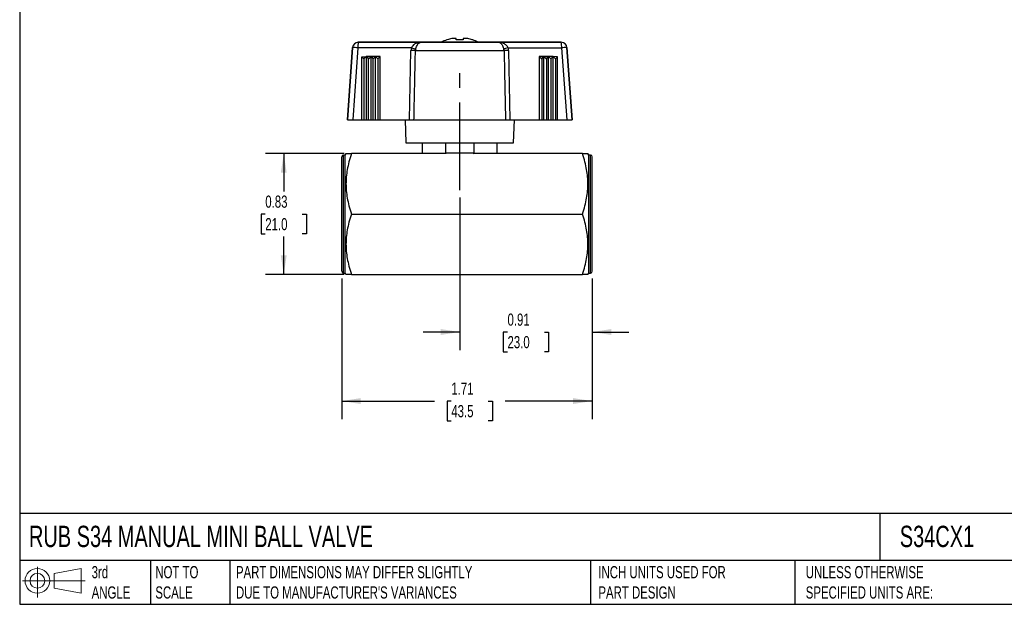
# Model space of a CAD drawing. Header units: inches. Extents: x 0.2 to 10.8, y 0.2 to 8.2.
# Tile 1 of 4: x 0.2 to 7, y 0.2 to 4.2. Entities that reach past the tile are written whole.
import ezdxf

# ---------------------------------------------------------------- set-up
doc = ezdxf.new("R2010")
doc.units = ezdxf.units.IN
doc.header["$MEASUREMENT"] = 0
doc.linetypes.add('SLD-Center', pattern=[0.75, 0.6, -0.05, 0.05, -0.05])
doc.linetypes.add('SLD-Solid', pattern=[0])
doc.layers.add('CENTER', color=40, linetype='SLD-Center')
doc.layers.add('SLD-DEFPOINTS', color=7, linetype='Continuous')
doc.layers.add('DIMENSIONS', color=140, linetype='SLD-Solid', lineweight=25)
doc.layers.add('TEXT', color=140, linetype='SLD-Solid', lineweight=25)
doc.styles.add('SLDTEXTSTYLE0', font='TXT', dxfattribs={"width": 0.7})
doc.dimstyles.new('SLDDIMSTYLE0', dxfattribs={"dimtxt": 0.084961, "dimasz": 0.13, "dimexe": 0, "dimexo": 0.0625, "dimgap": 0.02124, "dimtad": 0, "dimtih": 1, "dimtoh": 1, "dimrnd": 1e-09, "dimdsep": 46, "dimtxsty": 'SLDTEXTSTYLE0', "dimsah": 1, "dimcen": 0.09, "dimadec": 0, "dimazin": 2, "dimtfac": 1, "dimtmove": 0, "dimatfit": 0, "dimfxl": 0, "dimfrac": 2, "dimtolj": 1, "dimtzin": 12, "dimarcsym": 0})
doc.dimstyles.new('SLDDIMSTYLE1', dxfattribs={"dimtxt": 0.084961, "dimasz": 0.13, "dimexe": 0, "dimexo": 0.0625, "dimgap": 0.02124, "dimtad": 0, "dimtih": 1, "dimtoh": 1, "dimrnd": 1e-09, "dimzin": 12, "dimdsep": 46, "dimtxsty": 'SLDTEXTSTYLE0', "dimsah": 1, "dimcen": 0.09, "dimadec": 0, "dimazin": 3, "dimtfac": 1, "dimtofl": 0, "dimtmove": 0, "dimatfit": 3, "dimfxl": 0, "dimfrac": 2, "dimtolj": 1, "dimtzin": 12, "dimarcsym": 0})
doc.dimstyles.new('SLDDIMSTYLE2', dxfattribs={"dimtxt": 0.084961, "dimasz": 0.13, "dimexe": 0, "dimexo": 0.0625, "dimgap": 0.02124, "dimtad": 0, "dimtih": 1, "dimtoh": 1, "dimrnd": 1e-09, "dimdsep": 46, "dimtxsty": 'SLDTEXTSTYLE0', "dimsah": 1, "dimcen": 0.09, "dimadec": 0, "dimazin": 2, "dimtfac": 1, "dimtofl": 0, "dimtmove": 0, "dimatfit": 3, "dimfxl": 0, "dimfrac": 2, "dimtolj": 1, "dimtzin": 12, "dimarcsym": 0})

# ---------------------------------------------------------------- blocks, each defined once
blk = doc.blocks.new('Block11')
at = {"color": 7, "linetype": 'SLD-Solid', "lineweight": 18}
for p, q in [((0.1019, 0.2091), (0.1019, 0)), ((0.2157, 0.1641), (0.4006, 0.1981)), ((0.2157, 0.0628), (0.2157, 0.1641)), ((0.4006, 0.1981), (0.4006, 0.0288)), ((0, 0.1135), (0.4281, 0.1135)), ((0.2157, 0.0628), (0.4006, 0.0288))]:
    blk.add_line(p, q, dxfattribs=at)
for radius in [0.0846, 0.0506]:
    blk.add_circle((0.1019, 0.1135), radius, dxfattribs=at)
blk = doc.blocks.new('Block12')
at = {"layer": 'SLD-DEFPOINTS'}
blk.add_blockref('Block11', (0, 0), dxfattribs=at)
blk = doc.blocks.new('_D')
at = {"layer": 'DIMENSIONS'}
for p, q in [((3.259, 3.0336), (3.259, 1.9881)), ((4.1645, 2.4785), (4.1645, 1.9881)), ((3.259, 2.1131), (3.009, 2.1131)), ((3.5855, 2.1131), (3.557, 2.1131)), ((3.557, 2.1131), (3.557, 1.9781)), ((3.838, 2.1131), (3.8665, 2.1131)), ((3.8665, 2.1131), (3.8665, 1.9781)), ((4.1645, 2.1131), (4.4145, 2.1131)), ((3.557, 1.9781), (3.5855, 1.9781)), ((3.8665, 1.9781), (3.838, 1.9781))]:
    blk.add_line(p, q, dxfattribs=at)
for points in [[(3.259, 2.1131), (3.129, 2.1331), (3.129, 2.0931)], [(4.1645, 2.1131), (4.2945, 2.0931), (4.2945, 2.1331)]]:
    blk.add_solid(points, dxfattribs=at)
at = {"layer": 'DIMENSIONS', "char_height": 0.08333, "attachment_point": 1, "style": 'SLDTEXTSTYLE0'}
for s, insert in [('0.91', (3.5855, 2.2396)), ('23.0', (3.5855, 2.0855))]:
    blk.add_mtext(s, dxfattribs=dict(at, insert=insert))
blk = doc.blocks.new('_D_1')
at = {"layer": 'DIMENSIONS'}
for p, q in [((2.4519, 2.4785), (2.4519, 1.5157)), ((4.1645, 2.4785), (4.1645, 1.5157)), ((2.4519, 1.6407), (3.0862, 1.6407)), ((3.2013, 1.6407), (3.1728, 1.6407)), ((3.1728, 1.6407), (3.1728, 1.5057)), ((3.4538, 1.6407), (3.4823, 1.6407)), ((3.4823, 1.6407), (3.4823, 1.5057)), ((4.1645, 1.6407), (3.5689, 1.6407)), ((3.1728, 1.5057), (3.2013, 1.5057)), ((3.4823, 1.5057), (3.4538, 1.5057))]:
    blk.add_line(p, q, dxfattribs=at)
for points in [[(2.4519, 1.6407), (2.5819, 1.6207), (2.5819, 1.6607)], [(4.1645, 1.6407), (4.0345, 1.6607), (4.0345, 1.6207)]]:
    blk.add_solid(points, dxfattribs=at)
at = {"layer": 'DIMENSIONS', "char_height": 0.08333, "attachment_point": 1, "style": 'SLDTEXTSTYLE0'}
for s, insert in [('1.71', (3.2013, 1.7671)), ('43.5', (3.2013, 1.6131))]:
    blk.add_mtext(s, dxfattribs=dict(at, insert=insert))
blk = doc.blocks.new('_D_2')
at = {"layer": 'DIMENSIONS'}
for p, q in [((2.4681, 3.3336), (1.9305, 3.3336)), ((2.0555, 3.3336), (2.0555, 3.0743)), ((1.9293, 2.9202), (1.9007, 2.9202)), ((1.9007, 2.9202), (1.9007, 2.7852)), ((2.1817, 2.9202), (2.2103, 2.9202)), ((2.2103, 2.9202), (2.2103, 2.7852)), ((1.9007, 2.7852), (1.9293, 2.7852)), ((2.0555, 2.5068), (2.0555, 2.7662)), ((2.2103, 2.7852), (2.1817, 2.7852)), ((2.4681, 2.5068), (1.9305, 2.5068))]:
    blk.add_line(p, q, dxfattribs=at)
for points in [[(2.0555, 3.3336), (2.0355, 3.2036), (2.0755, 3.2036)], [(2.0555, 2.5068), (2.0755, 2.6368), (2.0355, 2.6368)]]:
    blk.add_solid(points, dxfattribs=at)
at = {"layer": 'DIMENSIONS', "char_height": 0.08333, "attachment_point": 1, "style": 'SLDTEXTSTYLE0'}
for s, insert in [('0.83', (1.9293, 3.0467)), ('21.0', (1.9293, 2.8926))]:
    blk.add_mtext(s, dxfattribs=dict(at, insert=insert))

msp = doc.modelspace()

# ---------------------------------------------------------------- linework, layer by layer
for p, q in [((3.2353, 4.1121), (3.2353, 4.1202)), ((3.2826, 4.1202), (3.2826, 4.1121)), ((2.5259, 4.0588), (2.4913, 3.5639)), ((2.4913, 3.564), (2.5259, 4.0588)), ((2.5259, 4.0588), (2.5259, 4.0588)), ((2.5624, 4.0574), (2.5279, 3.5639)), ((2.928, 4.0574), (2.5624, 4.0574)), ((2.5651, 4.0955), (2.5651, 4.0954)), ((2.6181, 4.0955), (2.5651, 4.0955)), ((2.5651, 4.0954), (2.6181, 4.0954)), ((2.6185, 4.0955), (2.6181, 4.0955)), ((2.6181, 4.0954), (2.6185, 4.0954)), ((2.6185, 4.0955), (2.6185, 4.0955)), ((2.9933, 4.0955), (2.6185, 4.0955)), ((2.6185, 4.0954), (2.9933, 4.0954)), ((2.6185, 4.0954), (2.6185, 4.0954)), ((2.6185, 4.0954), (2.6185, 4.0954)), ((3.5247, 4.0955), (3.9528, 4.0955)), ((3.9528, 4.0954), (3.5247, 4.0954)), ((3.5899, 4.0574), (3.9556, 4.0574)), ((3.9528, 4.0955), (3.9528, 4.0954)), ((3.9556, 4.0574), (3.9901, 3.5639)), ((4.0267, 3.5639), (3.9921, 4.0588)), ((3.9921, 4.0588), (3.9921, 4.0588)), ((3.9921, 4.0588), (4.0267, 3.564)), ((2.5894, 3.9969), (2.6209, 3.997)), ((2.5894, 3.5639), (2.5894, 3.9969)), ((2.5894, 3.9969), (2.6041, 3.9818)), ((2.6209, 3.997), (2.6041, 3.9818)), ((2.6041, 3.9818), (2.6041, 3.5639)), ((2.6523, 3.9971), (2.6209, 3.997)), ((2.6209, 3.5639), (2.6209, 3.997)), ((2.6209, 3.997), (2.6355, 3.9818)), ((2.6355, 3.9818), (2.6523, 3.9971)), ((2.6355, 3.5639), (2.6355, 3.9818)), ((2.6837, 3.9972), (2.6523, 3.9971)), ((2.6523, 3.5639), (2.6523, 3.9971)), ((2.6523, 3.9971), (2.6669, 3.9819)), ((2.6669, 3.9819), (2.6837, 3.9972)), ((2.6669, 3.5639), (2.6669, 3.9819)), ((2.6837, 3.5639), (2.6837, 3.9972)), ((2.6837, 3.9972), (2.6983, 3.982)), ((2.7151, 3.9972), (2.6837, 3.9972)), ((2.7151, 3.9972), (2.6983, 3.982)), ((2.6983, 3.982), (2.6983, 3.5639)), ((2.7151, 3.5639), (2.7151, 3.9972)), ((2.9159, 3.5639), (2.9253, 4.0384)), ((3.5926, 4.0384), (3.6021, 3.5639)), ((3.8028, 3.9972), (3.8028, 3.5639)), ((3.8028, 3.9972), (3.8196, 3.982)), ((3.8342, 3.9972), (3.8028, 3.9972)), ((3.8196, 3.982), (3.8342, 3.9972)), ((3.8196, 3.982), (3.8196, 3.5639)), ((3.8342, 3.5639), (3.8342, 3.9972)), ((3.8657, 3.9971), (3.8342, 3.9972)), ((3.8342, 3.9972), (3.8511, 3.9819)), ((3.8511, 3.9819), (3.8657, 3.9971)), ((3.8511, 3.9819), (3.8511, 3.5639)), ((3.8971, 3.997), (3.8657, 3.9971)), ((3.8657, 3.5639), (3.8657, 3.9971)), ((3.8657, 3.9971), (3.8825, 3.9818)), ((3.8825, 3.9818), (3.8971, 3.997)), ((3.8825, 3.9818), (3.8825, 3.5639)), ((3.9285, 3.9969), (3.8971, 3.997)), ((3.8971, 3.5639), (3.8971, 3.997)), ((3.8971, 3.997), (3.9139, 3.9818)), ((3.9139, 3.9818), (3.9285, 3.9969)), ((3.9139, 3.9818), (3.9139, 3.5639)), ((3.9285, 3.5639), (3.9285, 3.9969)), ((2.4913, 3.5639), (2.4913, 3.564)), ((2.5279, 3.5639), (2.5894, 3.5639)), ((2.5894, 3.5639), (2.6041, 3.5639)), ((2.6041, 3.5639), (2.6209, 3.5639)), ((2.6209, 3.5639), (2.6355, 3.5639)), ((2.6355, 3.5639), (2.6523, 3.5639)), ((2.6523, 3.5639), (2.6669, 3.5639)), ((2.6669, 3.5639), (2.6837, 3.5639)), ((2.6837, 3.5639), (2.6983, 3.5639)), ((2.6983, 3.5639), (2.7151, 3.5639)), ((2.7151, 3.5639), (2.9159, 3.5639)), ((2.885, 3.5639), (2.8905, 3.4064)), ((3.6021, 3.5639), (3.8028, 3.5639)), ((3.6275, 3.4064), (3.633, 3.5639)), ((3.8028, 3.5639), (3.8196, 3.5639)), ((3.8196, 3.5639), (3.8342, 3.5639)), ((3.8342, 3.5639), (3.8511, 3.5639)), ((3.8511, 3.5639), (3.8657, 3.5639)), ((3.8657, 3.5639), (3.8825, 3.5639)), ((3.8825, 3.5639), (3.8971, 3.5639)), ((3.8971, 3.5639), (3.9139, 3.5639)), ((3.9139, 3.5639), (3.9285, 3.5639)), ((3.9285, 3.5639), (3.9901, 3.5639)), ((4.0267, 3.5639), (4.0267, 3.564)), ((3.0031, 3.4064), (3.0031, 3.3336)), ((3.1605, 3.4063), (3.1605, 3.3379)), ((3.3574, 3.3379), (3.3574, 3.4063)), ((3.5149, 3.3336), (3.5149, 3.4064)), ((2.4519, 2.5285), (2.4519, 3.312)), ((2.4755, 3.3238), (2.4637, 3.3238)), ((2.4637, 2.5167), (2.4637, 3.3238)), ((2.4812, 3.3336), (2.4755, 3.3238)), ((2.4755, 2.5167), (2.4755, 3.3238)), ((3.1666, 3.3336), (2.5181, 3.3336)), ((3.1605, 3.3379), (3.3574, 3.3379)), ((4.0983, 3.3336), (3.3513, 3.3336)), ((4.1409, 3.3238), (4.1352, 3.3336)), ((4.1527, 3.3238), (4.1409, 3.3238)), ((4.1409, 2.5167), (4.1409, 3.3238)), ((4.1527, 2.5167), (4.1527, 3.3238)), ((4.1645, 2.5285), (4.1645, 3.312)), ((2.5181, 2.9202), (4.0983, 2.9202)), ((2.4637, 2.5167), (2.4755, 2.5167)), ((2.4755, 2.5167), (2.4812, 2.5068)), ((2.5181, 2.5068), (4.0983, 2.5068)), ((4.1352, 2.5068), (4.1409, 2.5167)), ((4.1409, 2.5167), (4.1527, 2.5167))]:
    msp.add_line(p, q)
at = {"flags": 128}
for points in [[(3.1736, 4.1121), (3.1722, 4.1121), (3.1712, 4.1122), (3.1706, 4.1122), (3.1704, 4.1122), (3.1704, 4.1122)], [(3.2343, 4.1217), (3.2308, 4.1217), (3.2275, 4.1217), (3.2243, 4.1217), (3.2214, 4.1217), (3.2187, 4.1217), (3.2162, 4.1217), (3.2139, 4.1217), (3.2119, 4.1217)], [(3.2826, 4.1121), (3.2768, 4.1121), (3.2709, 4.1121), (3.2649, 4.1121), (3.259, 4.1121), (3.253, 4.1121), (3.2471, 4.1121), (3.2412, 4.1121), (3.2353, 4.1121)], [(3.3061, 4.1217), (3.3041, 4.1217), (3.3018, 4.1217), (3.2993, 4.1217), (3.2966, 4.1217), (3.2936, 4.1217), (3.2905, 4.1217), (3.2871, 4.1217), (3.2836, 4.1217)], [(3.3476, 4.1122), (3.3476, 4.1122), (3.3474, 4.1122), (3.3467, 4.1122), (3.3457, 4.1121), (3.3443, 4.1121)], [(2.9933, 4.0955), (3.0047, 4.0955), (3.0178, 4.0955), (3.0323, 4.0955), (3.0482, 4.0955), (3.0654, 4.0955), (3.0838, 4.0955), (3.1032, 4.0955), (3.1237, 4.0955), (3.1318, 4.0955)], [(3.5247, 4.0954), (3.5132, 4.0954), (3.5002, 4.0954), (3.4857, 4.0954), (3.4698, 4.0954), (3.4526, 4.0953), (3.4342, 4.0953), (3.4147, 4.0953), (3.3943, 4.0953), (3.373, 4.0953), (3.3511, 4.0953), (3.3285, 4.0953), (3.3056, 4.0953), (3.2824, 4.0953), (3.259, 4.0953), (3.2356, 4.0953), (3.2123, 4.0953), (3.1894, 4.0953), (3.1669, 4.0953), (3.1449, 4.0953), (3.1237, 4.0953), (3.1032, 4.0953), (3.0838, 4.0953), (3.0654, 4.0953), (3.0482, 4.0954), (3.0323, 4.0954), (3.0178, 4.0954), (3.0047, 4.0954), (2.9933, 4.0954)], [(3.0936, 4.0954), (3.0945, 4.0954), (3.0971, 4.0954), (3.1014, 4.0954), (3.1075, 4.0954), (3.1151, 4.0954), (3.1242, 4.0954), (3.1348, 4.0954), (3.1467, 4.0954), (3.1597, 4.0954), (3.1738, 4.0954), (3.1889, 4.0954), (3.2046, 4.0954), (3.221, 4.0954), (3.2377, 4.0954), (3.2547, 4.0954), (3.2717, 4.0954), (3.2886, 4.0954), (3.3052, 4.0954), (3.3213, 4.0954), (3.3367, 4.0954), (3.3513, 4.0954), (3.3649, 4.0954), (3.3774, 4.0954), (3.3886, 4.0954), (3.3985, 4.0954), (3.4069, 4.0954), (3.4137, 4.0954), (3.4189, 4.0954), (3.4224, 4.0954), (3.4241, 4.0954), (3.4241, 4.0954), (3.4224, 4.0954), (3.4189, 4.0954), (3.4137, 4.0954), (3.4069, 4.0954), (3.3985, 4.0955), (3.3886, 4.0955), (3.3862, 4.0955)], [(3.3861, 4.0955), (3.3943, 4.0955), (3.4147, 4.0955), (3.4342, 4.0955), (3.4526, 4.0955), (3.4698, 4.0955), (3.4857, 4.0955), (3.5002, 4.0955), (3.5132, 4.0955), (3.5247, 4.0955)], [(2.956, 4.0384), (2.9699, 4.0384), (2.9853, 4.0384), (3.002, 4.0383), (3.0199, 4.0383), (3.039, 4.0383), (3.0592, 4.0383), (3.0803, 4.0383), (3.1024, 4.0383), (3.1251, 4.0383), (3.1486, 4.0383), (3.1725, 4.0383), (3.1969, 4.0383), (3.2216, 4.0383), (3.2465, 4.0383), (3.2714, 4.0383), (3.2963, 4.0383), (3.321, 4.0383), (3.3454, 4.0383), (3.3694, 4.0383), (3.3928, 4.0383), (3.4156, 4.0383), (3.4376, 4.0383), (3.4587, 4.0383), (3.4789, 4.0383), (3.498, 4.0383), (3.516, 4.0383), (3.5327, 4.0384), (3.548, 4.0384), (3.562, 4.0384)], [(2.9461, 3.5639), (2.9608, 3.5639), (2.9769, 3.5638), (2.9943, 3.5638), (3.013, 3.5638), (3.0328, 3.5638), (3.0537, 3.5638), (3.0755, 3.5638), (3.0982, 3.5638), (3.1217, 3.5638), (3.1457, 3.5638), (3.1703, 3.5638), (3.1954, 3.5638), (3.2207, 3.5638), (3.2462, 3.5638), (3.2718, 3.5638), (3.2973, 3.5638), (3.3226, 3.5638), (3.3476, 3.5638), (3.3722, 3.5638), (3.3963, 3.5638), (3.4197, 3.5638), (3.4424, 3.5638), (3.4643, 3.5638), (3.4851, 3.5638), (3.5049, 3.5638), (3.5236, 3.5638), (3.541, 3.5638), (3.5572, 3.5639), (3.5719, 3.5639)]]:
    msp.add_lwpolyline(points, dxfattribs=at)
for centre, radius, start, end in [((3.259, 3.8538), 0.2731, 108.92464, 117.74666), ((3.259, 3.8538), 0.2721, 101.68675, 108.28572), ((3.259, 3.8538), 0.2721, 71.71428, 78.31325), ((3.259, 3.8538), 0.2731, 62.25334, 71.07536), ((2.5651, 4.0561), 0.0394, 90, 176), ((2.5651, 4.056), 0.0394, 90, 176), ((2.5328, 3.7582), 0.3006, 84.34244, 91.31361), ((2.6992, 4.0666), 0.1371, 167.87959, 183.86009), ((3.125, -9.2578), 13.3533, 89.97132, 90.13476), ((3.9528, 4.0561), 0.0394, 4, 90), ((3.8188, 4.0666), 0.1371, 356.13991, 12.12041), ((3.9528, 4.056), 0.0394, 4, 90), ((3.9852, 3.7582), 0.3006, 88.68639, 95.65756), ((3.259, 435.8584), 432.4521, 269.951175, 270.048825), ((2.4637, 3.312), 0.0118, 90, 180), ((4.1527, 3.312), 0.0118, 0, 90), ((2.4637, 2.5285), 0.0118, 180, 270), ((4.1527, 2.5285), 0.0118, 270, 0)]:
    msp.add_arc(centre, radius, start, end)
for centre, major_axis, ratio, start_param, end_param in [((2.6181, 4.056), (0, 0.0394), 0.636298, 6.267946, 6.282598), ((2.6185, 4.056), (0, 0.0394), 0.127102, 0.000337, 0.014989), ((3.0316, 4.0358), (0.1062, -0.0038), 0.86569, 2.946655, 3.155283), ((3.0462, 4.0344), (0.0901, -0.0061), 0.676978, 2.988364, 3.176906), ((3.4948, 4.0369), (0.0672, 0.002), 0.783895, 6.271588, 6.490248), ((3.4863, 4.0358), (0.1062, 0.0038), 0.86569, 6.269495, 6.478123), ((2.5307, 3.5639), (0.0395, 0), 0.000333, 3.141595, 4.640333), ((3.9872, 3.5639), (0.0395, 0), 0.000333, 4.784445, 6.283183), ((3.259, 3.747), (0, 0.4432), 0.57735, 2.746802, 2.772466), ((3.259, 3.747), (0, 0.4432), 0.57735, 3.510719, 3.536384)]:
    msp.add_ellipse(centre, major_axis=major_axis, ratio=ratio, start_param=start_param, end_param=end_param)
for points in [[(3.2119, 4.1217), (3.2092, 4.1213), (3.2066, 4.1208), (3.2039, 4.1202)], [(3.2353, 4.1202), (3.2353, 4.1208), (3.235, 4.1213), (3.2343, 4.1217)], [(3.2836, 4.1217), (3.2829, 4.1213), (3.2826, 4.1208), (3.2826, 4.1202)], [(3.3141, 4.1202), (3.3114, 4.1208), (3.3087, 4.1213), (3.3061, 4.1217)], [(2.928, 4.0574), (2.934, 4.0558), (2.9458, 4.0527), (2.9546, 4.0505), (2.9577, 4.0498)], [(3.5899, 4.0574), (3.5839, 4.0558), (3.5721, 4.0527), (3.5634, 4.0505), (3.5602, 4.0498)], [(3.5926, 4.0384), (3.5864, 4.0383), (3.5743, 4.0381), (3.5653, 4.0383), (3.562, 4.0384)]]:
    msp.add_open_spline(points, degree=3)
for points, knots in [([(2.953, 4.0843), (2.9496, 4.0822), (2.9464, 4.0798), (2.9395, 4.0736), (2.936, 4.0697), (2.9312, 4.0628), (2.9295, 4.0601), (2.928, 4.0574)], [0.5235307, 0.5235307, 0.5235307, 0.5235307, 0.675, 0.675, 0.875, 0.875, 1, 1, 1, 1]), ([(2.9933, 4.0954), (2.9836, 4.0954), (2.974, 4.0937), (2.9609, 4.0887), (2.9568, 4.0867), (2.953, 4.0843)], [0, 0, 0, 0, 0.355, 0.355, 0.5235186, 0.5235186, 0.5235186, 0.5235186]), ([(2.9577, 4.0498), (2.9587, 4.0531), (2.9598, 4.0563), (2.9628, 4.0646), (2.9648, 4.0693), (2.9706, 4.0802), (2.9746, 4.0856), (2.9834, 4.0934), (2.9884, 4.0954), (2.9933, 4.0954)], [0, 0, 0, 0, 0.125, 0.125, 0.325, 0.325, 0.645, 0.645, 1, 1, 1, 1]), ([(3.5247, 4.0954), (3.5296, 4.0954), (3.5345, 4.0934), (3.5434, 4.0856), (3.5473, 4.0802), (3.5531, 4.0693), (3.5551, 4.0646), (3.5581, 4.0563), (3.5592, 4.0531), (3.5602, 4.0498)], [0, 0, 0, 0, 0.355, 0.355, 0.675, 0.675, 0.875, 0.875, 1, 1, 1, 1]), ([(3.5649, 4.0843), (3.5611, 4.0867), (3.5571, 4.0887), (3.544, 4.0937), (3.5344, 4.0954), (3.5247, 4.0954)], [0, 0, 0, 0, 0.1685186, 0.1685186, 0.5235186, 0.5235186, 0.5235186, 0.5235186]), ([(3.5899, 4.0574), (3.5885, 4.0601), (3.5868, 4.0628), (3.5819, 4.0697), (3.5784, 4.0736), (3.5715, 4.0798), (3.5683, 4.0822), (3.5649, 4.0843)], [0.5235308, 0.5235308, 0.5235308, 0.5235308, 0.6485308, 0.6485308, 0.8485308, 0.8485308, 1, 1, 1, 1]), ([(2.956, 4.0384), (2.9527, 4.0383), (2.9481, 4.0382), (2.9429, 4.0382), (2.9376, 4.0382), (2.9315, 4.0383), (2.9253, 4.0384)], [0, 0, 0, 0, 0.5, 0.5, 0.5, 1, 1, 1, 1]), ([(2.9461, 3.5639), (2.9464, 3.5807), (2.9468, 3.5976), (2.9471, 3.6144), (2.9478, 3.6487), (2.9485, 3.6829), (2.9492, 3.7172), (2.9497, 3.7386), (2.9501, 3.76), (2.9506, 3.7814), (2.9508, 3.7921), (2.951, 3.8028), (2.9512, 3.8135), (2.9516, 3.8307), (2.952, 3.8478), (2.9523, 3.8649), (2.9529, 3.8923), (2.9535, 3.9197), (2.954, 3.9472), (2.9547, 3.9776), (2.9553, 4.008), (2.956, 4.0384)], [0, 0, 0, 0, 0.106549, 0.106549, 0.106549, 0.323143, 0.323143, 0.323143, 0.458514, 0.458514, 0.458514, 0.5262, 0.5262, 0.5262, 0.634497, 0.634497, 0.634497, 0.807773, 0.807773, 0.807773, 1, 1, 1, 1]), ([(3.562, 4.0384), (3.5626, 4.0084), (3.5632, 3.9784), (3.5639, 3.9484), (3.5646, 3.9142), (3.5653, 3.8799), (3.566, 3.8457), (3.5665, 3.8242), (3.5669, 3.8028), (3.5674, 3.7814), (3.5676, 3.7707), (3.5678, 3.76), (3.568, 3.7493), (3.5684, 3.7322), (3.5688, 3.715), (3.5691, 3.6979), (3.5697, 3.6705), (3.5702, 3.6431), (3.5708, 3.6157), (3.5712, 3.5984), (3.5715, 3.5811), (3.5719, 3.5639)], [0, 0, 0, 0, 0.189528, 0.189528, 0.189528, 0.406131, 0.406131, 0.406131, 0.541508, 0.541508, 0.541508, 0.609196, 0.609196, 0.609196, 0.717498, 0.717498, 0.717498, 0.89078, 0.89078, 0.89078, 1, 1, 1, 1]), ([(2.9159, 3.5639), (2.9189, 3.5639), (2.9219, 3.5639), (2.9277, 3.5639), (2.9304, 3.5639), (2.9356, 3.5639), (2.9381, 3.5639), (2.9425, 3.5639), (2.9444, 3.5639), (2.9461, 3.5639)], [0.000001, 0.000001, 0.000001, 0.000001, 0.02301925, 0.02301925, 0.04603272, 0.04603272, 0.06904896, 0.06904896, 0.09207078, 0.09207078, 0.09207078, 0.09207078]), ([(3.5719, 3.5639), (3.5735, 3.5639), (3.5755, 3.5639), (3.5799, 3.5639), (3.5823, 3.5639), (3.5875, 3.5639), (3.5903, 3.5639), (3.5961, 3.5639), (3.599, 3.5639), (3.6021, 3.5639)], [0, 0, 0, 0, 0.02301859, 0.02301859, 0.04603172, 0.04603172, 0.06904826, 0.06904826, 0.09206968, 0.09206968, 0.09206968, 0.09206968]), ([(2.4812, 3.3336), (2.4812, 3.3336), (2.484, 3.3336), (2.4958, 3.3336), (2.5049, 3.3336), (2.5181, 3.3336)], [0, 0, 0, 0, 0.5, 0.5, 1, 1, 1, 1]), ([(2.5181, 3.3336), (2.5049, 3.2938), (2.4958, 3.2584), (2.484, 3.1909), (2.4812, 3.1589), (2.4812, 3.0949), (2.484, 3.063), (2.4958, 2.9955), (2.5049, 2.96), (2.5181, 2.9202)], [0, 0, 0, 0, 0.25, 0.25, 0.5, 0.5, 0.75, 0.75, 1, 1, 1, 1]), ([(4.0983, 2.9202), (4.1115, 2.96), (4.1205, 2.9955), (4.1324, 3.063), (4.1352, 3.0949), (4.1352, 3.1589), (4.1324, 3.1909), (4.1205, 3.2584), (4.1115, 3.2938), (4.0983, 3.3336)], [0, 0, 0, 0, 0.25, 0.25, 0.5, 0.5, 0.75, 0.75, 1, 1, 1, 1]), ([(4.0983, 3.3336), (4.1115, 3.3336), (4.1205, 3.3336), (4.1324, 3.3336), (4.1352, 3.3336), (4.1352, 3.3336)], [0, 0, 0, 0, 0.5, 0.5, 1, 1, 1, 1]), ([(2.5181, 2.9202), (2.5049, 2.8805), (2.4958, 2.845), (2.484, 2.7775), (2.4812, 2.7455), (2.4812, 2.6816), (2.484, 2.6496), (2.4958, 2.5821), (2.5049, 2.5466), (2.5181, 2.5068)], [0, 0, 0, 0, 0.25, 0.25, 0.5, 0.5, 0.75, 0.75, 1, 1, 1, 1]), ([(4.0983, 2.5068), (4.1115, 2.5466), (4.1205, 2.5821), (4.1324, 2.6496), (4.1352, 2.6816), (4.1352, 2.7455), (4.1324, 2.7775), (4.1205, 2.845), (4.1115, 2.8805), (4.0983, 2.9202)], [0, 0, 0, 0, 0.25, 0.25, 0.5, 0.5, 0.75, 0.75, 1, 1, 1, 1]), ([(2.5181, 2.5068), (2.5136, 2.5068), (2.5048, 2.5068), (2.4949, 2.5068), (2.4876, 2.5068), (2.4831, 2.5068), (2.4811, 2.5068), (2.4814, 2.5068), (2.4815, 2.5068)], [0, 0, 0, 0, 0.211369, 0.40686, 0.590846, 0.767106, 0.93904, 1, 1, 1, 1]), ([(4.1349, 2.5068), (4.1349, 2.5068), (4.135, 2.5068), (4.1324, 2.5068), (4.1277, 2.5068), (4.1205, 2.5068), (4.1109, 2.5068), (4.1026, 2.5068), (4.0983, 2.5068)], [0, 0, 0, 0, 0.109847, 0.272695, 0.440057, 0.614831, 0.800241, 1, 1, 1, 1])]:
    msp.add_open_spline(points, degree=3, knots=knots)
at = {"layer": 'CENTER'}
msp.add_line((3.259, 3.0836), (3.259, 3.9143), dxfattribs=at)
at = {"layer": 'TEXT'}
for p, q in [((0.25, 8.25), (0.25, 0.25)), ((10.75, 0.8711), (0.25, 0.8711)), ((6.1322, 0.8711), (6.1322, 0.55)), ((10.75, 0.55), (0.25, 0.55)), ((1.1435, 0.55), (1.1435, 0.25)), ((1.6865, 0.55), (1.6865, 0.25)), ((4.1529, 0.55), (4.1529, 0.25)), ((5.5511, 0.55), (5.5511, 0.25)), ((0.25, 0.25), (10.75, 0.25))]:
    msp.add_line(p, q, dxfattribs=at)

# ---------------------------------------------------------------- block references
at = {"layer": 'SLD-DEFPOINTS'}
msp.add_blockref('Block12', (0.2692, 0.2974), dxfattribs=at)

# ---------------------------------------------------------------- texts
at = {"layer": 'TEXT', "attachment_point": 1, "style": 'SLDTEXTSTYLE0'}
for s, insert, char_height in [('RUB S34 MANUAL MINI BALL VALVE', (0.3136, 0.7875), 0.145833), ('S34CX1', (6.268, 0.7875), 0.14583), ('3rd^JANGLE', (0.7421, 0.5117), 0.08333), ('NOT TO^JSCALE', (1.1774, 0.5117), 0.083333), ("PART DIMENSIONS MAY DIFFER SLIGHTLY ^JDUE TO MANUFACTURER'S VARIANCES", (1.7288, 0.5117), 0.083333), ('INCH UNITS USED FOR ^JPART DESIGN', (4.2068, 0.5117), 0.083333), ('UNLESS OTHERWISE ^JSPECIFIED UNITS ARE:', (5.6248, 0.5117), 0.083333)]:
    msp.add_mtext(s, dxfattribs=dict(at, insert=insert, char_height=char_height))

# ---------------------------------------------------------------- dimensions: what is measured, and where the dimension line sits
at = {"layer": 'DIMENSIONS'}
for base, p1, p2, angle, dimstyle, picture, middle in [((2.0555, 3.3336), (2.5181, 2.5068), (2.5181, 3.3336), 90, 'SLDDIMSTYLE2', '_D_2', (2.0555, 2.9202)), ((4.1645, 2.1131), (3.259, 3.0836), (4.1645, 2.5285), 0, 'SLDDIMSTYLE0', '_D', (3.7117, 2.1131))]:
    dim = msp.add_linear_dim(base=base, p1=p1, p2=p2, angle=angle, dimstyle=dimstyle, dxfattribs=at)
    dim.commit()
    dim.dimension.update_dxf_attribs({"geometry": picture, "text_midpoint": middle, "dimtype": 160})
dim = msp.add_linear_dim(base=(2.4519, 1.6407), p1=(4.1645, 2.5285), p2=(2.4519, 2.5285), dimstyle='SLDDIMSTYLE1', dxfattribs=at)
dim.commit()
dim.dimension.update_dxf_attribs({"geometry": '_D_1', "text_midpoint": (3.3275, 1.6407), "dimtype": 160})

doc.saveas('drawing.dxf')
